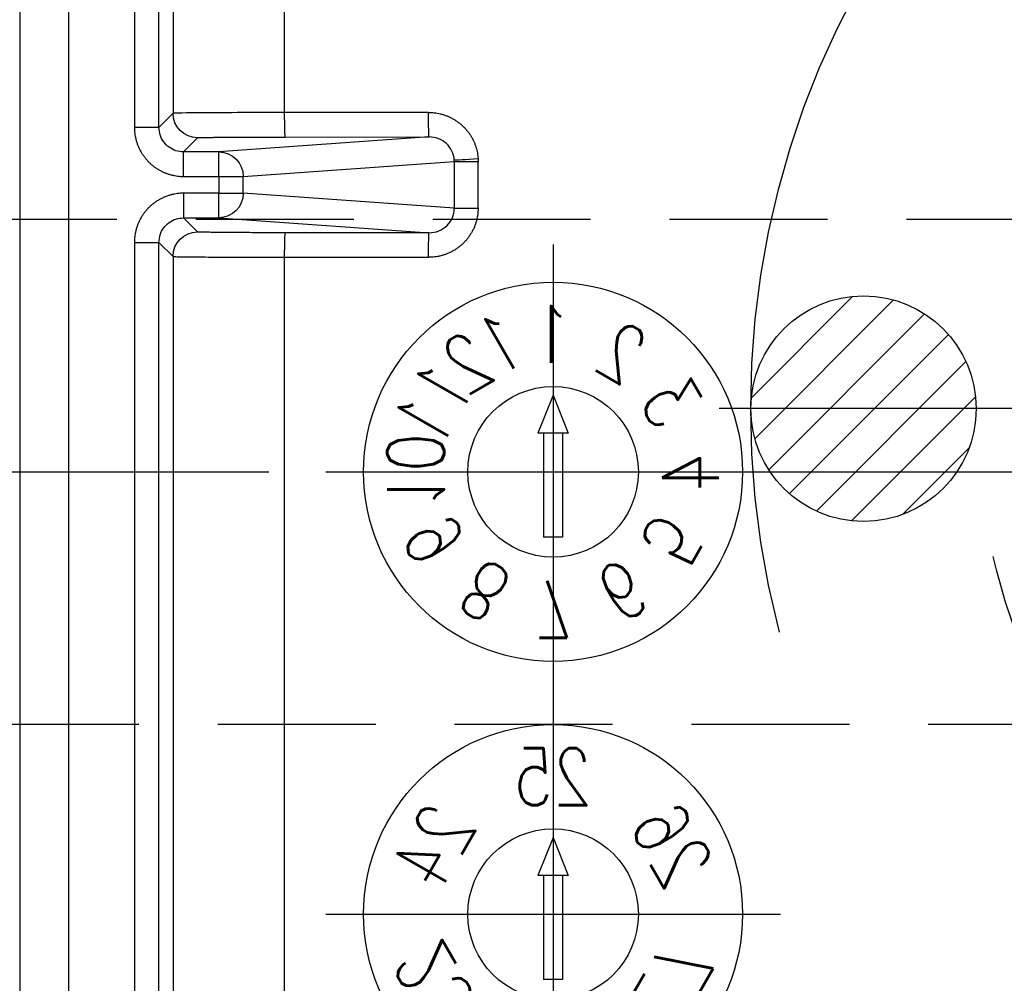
# Model space of a CAD drawing. Extents: x 2651 to 7771, y -1163 to 1075.
# Tile 71 of 256: x 4085 to 4101, y 111 to 126. Entities that reach past the tile are written whole.
import ezdxf
from ezdxf.enums import TextEntityAlignment as Align

# ---------------------------------------------------------------- set-up
doc = ezdxf.new("R2010")
doc.units = 0
doc.header["$LTSCALE"] = 10
for name, pattern in [('CENTER', [2, 1.25, -0.25, 0.25, -0.25]), ('CNSCEN', [17, 15, -1, 0, -1]), ('CNSHID', [4, 3, -1]), ('HIDDEN', [0.375, 0.25, -0.125])]:
    doc.linetypes.add(name, pattern=pattern)
doc.layers.get('0').update_dxf_attribs({"linetype": 'CONTINUOUS'})
doc.layers.get('Defpoints').update_dxf_attribs({"linetype": 'CONTINUOUS'})
for name, color, linetype in [('1', 7, 'CONTINUOUS'), ('CEN', 1, 'CENTER'), ('COOL', 150, 'HIDDEN'), ('DIM', 3, 'CONTINUOUS'), ('WL1-HL', 4, 'CNSHID'), ('WOR1-CL', 1, 'CNSCEN')]:
    doc.layers.add(name, color=color, linetype=linetype)
doc.styles.add('S1', font='TXT.shx')
doc.styles.get("Standard").update_dxf_attribs({"font": 'romans.shx'})
doc.dimstyles.new('MM& INCH5', dxfattribs={"dimtxt": 5, "dimasz": 2.5, "dimexe": 1, "dimexo": 0.5, "dimtad": 0, "dimrnd": 1.38778e-17, "dimzin": 9, "dimdsep": 46, "dimtxsty": 'Standard', "dimblk": 'CLOSED', "dimcen": 0, "dimclrd": 3, "dimclre": 3, "dimclrt": 3, "dimazin": 2, "dimtfac": 0.75, "dimtofl": 0, "dimtmove": 0, "dimatfit": 3, "dimfxl": 0, "dimtolj": 1, "dimarcsym": 0})

# ---------------------------------------------------------------- blocks, each defined once
blk = doc.blocks.new('A$C32D34A97')
for p, q in [((0, 9.212), (-0.24, 8.612)), ((0, 9.212), (0.24, 8.612)), ((0.24, 8.612), (-0.24, 8.612)), ((-0.15, 8.612), (-0.15, 6.964)), ((0.15, 8.612), (0.15, 6.964)), ((0.15, 6.964), (-0.15, 6.964)), ((0, 2.212), (-0.24, 1.612)), ((0, 2.212), (0.24, 1.612)), ((0.24, 1.612), (-0.24, 1.612)), ((-0.15, 1.612), (-0.15, -0.036)), ((0.15, 1.612), (0.15, -0.036)), ((0.15, -0.036), (-0.15, -0.036))]:
    blk.add_line(p, q)
for centre, radius in [((0, 8), 3), ((0, 8), 1.35), ((0, 1), 3), ((0, 1), 1.35)]:
    blk.add_circle(centre, radius)
at = {"layer": 'CEN'}
for p, q in [((0, 11.6), (0, 4.4)), ((-3.6, 8), (3.6, 8)), ((0, 4.6), (0, -2.6)), ((-3.6, 1), (3.6, 1))]:
    blk.add_line(p, q, dxfattribs=at)
at = {"style": 'S1', "text_generation_flag": 2, "width": 0.8}
for s, p in [('1', (0, 10.175)), ('25', (0, 3.175))]:
    blk.add_text(s, height=0.9, dxfattribs=at).set_placement(p, align=Align.MIDDLE)
for s, rotation, p in [('12', 30, (-1.088, 9.884)), ('2', 330, (1.087, 9.884)), ('11', 60, (-1.884, 9.088)), ('3', 300, (1.884, 9.088)), ('10', 270, (-2.175, 8)), ('4', 90, (2.175, 8)), ('9', 120, (-1.884, 6.913)), ('5', 240, (1.884, 6.913)), ('8', 150, (-1.088, 6.116)), ('6', 210, (1.087, 6.116)), ('7', 180, (0, 5.825)), ('24', 60, (-1.884, 2.088)), ('26', 300, (1.884, 2.088)), ('23', 120, (-1.884, -0.087)), ('27', 240, (1.884, -0.087)), ('22', 180, (0, -1.175))]:
    blk.add_text(s, height=0.9, rotation=rotation, dxfattribs=at).set_placement(p, align=Align.MIDDLE)
blk = doc.blocks.new('DSD')
at = {"layer": '1', "color": 7, "linetype": 'Continuous'}
for p, q in [((459.179, 567.571), (459.179, 540.854)), ((461.608, 567.571), (461.608, 555.669))]:
    blk.add_line(p, q, dxfattribs=at)
at = {"layer": '1', "color": 110, "linetype": 'Continuous'}
blk.add_line((459.956, 540.854), (459.956, 567.571), dxfattribs=at)
at = {"layer": '1', "color": 252, "linetype": 'Continuous'}
for p, q in [((459.956, 540.854), (459.956, 567.571)), ((460.995, 567.571), (460.995, 555.446)), ((461.384, 555.446), (461.384, 567.571)), ((463.374, 555.682), (463.374, 567.571)), ((461.608, 555.669), (461.384, 555.446)), ((465.652, 555.682), (463.374, 555.682)), ((461.384, 555.446), (460.995, 555.446)), ((461.773, 555.057), (461.996, 555.281)), ((465.662, 555.294), (462.332, 555.057)), ((463.384, 555.293), (465.662, 555.294)), ((462.332, 555.057), (461.773, 555.057)), ((461.773, 554.669), (461.773, 555.057)), ((462.332, 554.669), (462.332, 555.057)), ((462.718, 554.669), (466.061, 554.906)), ((466.061, 554.906), (466.061, 554.165)), ((466.061, 554.906), (466.437, 554.906)), ((466.437, 554.165), (466.437, 554.906)), ((461.773, 554.669), (462.332, 554.669)), ((462.332, 554.669), (462.332, 554.403)), ((462.332, 554.669), (462.718, 554.669)), ((462.718, 554.403), (462.718, 554.669)), ((462.332, 554.403), (461.773, 554.403)), ((461.773, 554.403), (461.773, 554.014)), ((462.332, 554.014), (462.332, 554.403)), ((462.332, 554.403), (462.718, 554.403)), ((466.061, 554.165), (462.718, 554.403)), ((466.061, 554.165), (466.437, 554.165)), ((461.773, 554.014), (462.332, 554.014)), ((461.996, 553.791), (461.773, 554.014)), ((462.332, 554.014), (465.662, 553.778)), ((465.662, 553.778), (463.384, 553.778)), ((460.995, 553.626), (460.995, 541.653)), ((460.995, 553.626), (461.384, 553.626)), ((461.384, 541.653), (461.384, 553.626)), ((461.384, 553.626), (461.608, 553.402)), ((461.608, 553.402), (461.608, 541.713)), ((463.374, 541.713), (463.374, 553.39)), ((463.374, 553.39), (465.652, 553.389))]:
    blk.add_line(p, q, dxfattribs=at)
at = {"layer": '1', "color": 252, "linetype": 'Continuous', "extrusion": (0, 0, -1)}
for centre, major_axis, ratio, start_param, end_param in [((461.996, 555.669), (-0.275, 0.275), 0.999924, 3.927029, 5.497749), ((463.384, 555.682), (0, 0.389), 0.026177, 3.150322, 4.712395), ((465.662, 555.682), (0, 0.389), 0.026177, 3.150322, 4.712395), ((462.332, 554.669), (0.028, -0.388), 0.992489, 3.212987, 4.782718), ((466.446, 554.951), (-0.388, -0.023), 0.00153, 0.122632, 1.544661), ((462.332, 554.403), (-0.028, -0.388), 0.992489, 4.64206, 6.211791), ((461.996, 553.402), (0.275, 0.275), 0.999924, 3.927029, 5.497749), ((463.384, 553.39), (0, 0.389), 0.026177, 4.712383, 6.274456), ((465.662, 553.389), (0, -0.389), 0.026177, 1.57079, 3.132863)]:
    blk.add_ellipse(centre, major_axis=major_axis, ratio=ratio, start_param=start_param, end_param=end_param, dxfattribs=at)
at = {"layer": '1', "color": 252, "linetype": 'Continuous'}
for points, knots in [([(463.374, 555.682), (462.91, 555.68), (462.453, 555.678), (461.802, 555.673), (461.612, 555.672), (461.608, 555.669)], [0, 0, 0, 0, 0.5, 0.5, 1, 1, 1, 1]), ([(461.773, 555.057), (461.732, 555.061), (461.651, 555.068), (461.54, 555.127), (461.454, 555.213), (461.395, 555.324), (461.388, 555.405), (461.384, 555.446)], [0, 0, 0, 0, 0.200009, 0.400004, 0.599996, 0.799991, 1, 1, 1, 1]), ([(466.061, 554.928), (466.055, 555.026), (466.01, 555.121), (465.863, 555.255), (465.763, 555.294), (465.662, 555.294)], [0, 0, 0, 0, 0.5, 0.5, 1, 1, 1, 1]), ([(465.662, 553.778), (465.767, 553.778), (465.871, 553.819), (466.019, 553.963), (466.062, 554.063), (466.061, 554.165)], [0, 0, 0, 0, 0.5, 0.5, 1, 1, 1, 1]), ([(461.384, 553.626), (461.388, 553.666), (461.395, 553.748), (461.454, 553.858), (461.54, 553.945), (461.651, 554.003), (461.732, 554.01), (461.773, 554.014)], [0, 0, 0, 0, 0.200014, 0.400012, 0.600003, 0.799997, 1, 1, 1, 1]), ([(461.608, 553.402), (461.614, 553.401), (461.626, 553.4), (461.708, 553.398), (461.828, 553.396), (461.982, 553.395), (462.16, 553.394), (462.356, 553.392), (462.561, 553.391), (462.769, 553.391), (462.976, 553.39), (463.178, 553.39), (463.31, 553.39), (463.374, 553.39)], [0, 0, 0, 0, 0.112754, 0.221143, 0.325164, 0.424818, 0.520102, 0.611016, 0.697559, 0.77973, 0.857527, 0.930951, 1, 1, 1, 1])]:
    blk.add_open_spline(points, degree=3, knots=knots, dxfattribs=at)
for points, weights in [([(465.652, 555.682), (466.091, 555.682), (466.41, 555.384), (466.436, 554.951)], [1, 0.81841195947, 0.81841195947, 1]), ([(460.995, 555.446), (460.995, 554.99), (461.317, 554.669), (461.773, 554.669)], [1, 0.804755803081, 0.804755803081, 1]), ([(461.996, 555.281), (462.003, 555.288), (462.572, 555.293), (463.384, 555.293)], [1, 0.812893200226, 0.812893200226, 1]), ([(466.436, 554.951), (466.437, 554.936), (466.437, 554.921), (466.437, 554.906)], [1, 0.999721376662, 0.999721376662, 1]), ([(461.773, 554.403), (461.317, 554.403), (460.995, 554.081), (460.995, 553.626)], [1, 0.804755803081, 0.804755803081, 1]), ([(466.437, 554.165), (466.437, 553.711), (466.112, 553.389), (465.652, 553.389)], [1, 0.80498879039, 0.80498879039, 1]), ([(463.384, 553.778), (462.572, 553.778), (462.003, 553.784), (461.996, 553.791)], [1, 0.812893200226, 0.812893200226, 1])]:
    blk.add_rational_spline(points, weights, degree=3, dxfattribs=at)
at = {"layer": '1', "color": 7, "linetype": 'Continuous'}
blk.add_rational_spline([(466.061, 554.906), (466.061, 554.913), (466.061, 554.921), (466.061, 554.928)], [1, 0.999721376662, 0.999721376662, 1], degree=3, dxfattribs=at)
blk.add_blockref('A$C32D34A97', (467.625, 541.994))
blk = doc.blocks.new('*D148')
at = {"layer": 'Defpoints', "color": 0}
for p in [(4171.684, 387.642), (3870.047, 119.642), (3896.684, 119.642)]:
    blk.add_point(p, dxfattribs=at)
at = {"layer": 'DIM', "color": 3, "lineweight": -2}
blk.add_line((3896.184, 119.642), (3870.047, 119.642), dxfattribs=at)
at = {"layer": 'DIM', "color": 3, "insert": (3844.303, 119.642), "char_height": 5, "attachment_point": 5}
blk.add_mtext('\\A1;268 [10.551]', dxfattribs=at)
blk = doc.blocks.new('_Closed')
at = {"color": 0, "linetype": 'ByBlock', "lineweight": -2}
for p, q in [((-1, 0.1667), (0, 0)), ((-1, 0.1667), (-1, -0.1667)), ((0, 0), (-1, -0.1667)), ((0, 0), (-1, 0))]:
    blk.add_line(p, q, dxfattribs=at)
blk = doc.blocks.new('*D149')
at = {"layer": 'Defpoints', "color": 0}
for p in [(4171.684, 387.642), (3870.047, 12.642), (3896.684, 12.642)]:
    blk.add_point(p, dxfattribs=at)
at = {"layer": 'DIM', "color": 3, "lineweight": -2}
blk.add_line((3896.184, 12.642), (3870.047, 12.642), dxfattribs=at)
at = {"layer": 'DIM', "color": 3, "insert": (3844.303, 12.642), "char_height": 5, "attachment_point": 5}
blk.add_mtext('\\A1;375 [14.764]', dxfattribs=at)
blk = doc.blocks.new('*D150')
at = {"layer": 'Defpoints', "color": 0}
for p in [(4171.684, 387.642), (3870.047, 55.642), (3896.684, 55.642)]:
    blk.add_point(p, dxfattribs=at)
at = {"layer": 'DIM', "color": 3, "lineweight": -2}
blk.add_line((3896.184, 55.642), (3870.047, 55.642), dxfattribs=at)
at = {"layer": 'DIM', "color": 3, "insert": (3844.303, 55.642), "char_height": 5, "attachment_point": 5}
blk.add_mtext('\\A1;332 [13.071]', dxfattribs=at)
blk = doc.blocks.new('*D151')
at = {"layer": 'Defpoints', "color": 0}
for p in [(4171.684, 387.642), (3870.047, -22.358), (3962.156, -22.358)]:
    blk.add_point(p, dxfattribs=at)
at = {"layer": 'DIM', "color": 3, "lineweight": -2}
blk.add_line((3961.656, -22.358), (3870.047, -22.358), dxfattribs=at)
at = {"layer": 'DIM', "color": 3, "insert": (3844.303, -22.358), "char_height": 5, "attachment_point": 5}
blk.add_mtext('\\A1;410 [16.142]', dxfattribs=at)
blk = doc.blocks.new('*D152')
at = {"layer": 'Defpoints', "color": 0}
for p in [(4171.684, 387.642), (3870.047, -84.358), (3941.504, -84.358)]:
    blk.add_point(p, dxfattribs=at)
at = {"layer": 'DIM', "color": 3, "lineweight": -2}
blk.add_line((3941.004, -84.358), (3870.047, -84.358), dxfattribs=at)
at = {"layer": 'DIM', "color": 3, "insert": (3844.303, -84.358), "char_height": 5, "attachment_point": 5}
blk.add_mtext('\\A1;472 [18.583]', dxfattribs=at)
blk = doc.blocks.new('*D153')
at = {"layer": 'Defpoints', "color": 0}
for p in [(4171.684, 387.642), (3870.047, -57.358), (4069.264, -57.358)]:
    blk.add_point(p, dxfattribs=at)
at = {"layer": 'DIM', "color": 3, "lineweight": -2}
blk.add_line((4068.764, -57.358), (3870.047, -57.358), dxfattribs=at)
at = {"layer": 'DIM', "color": 3, "insert": (3846.684, -57.358), "char_height": 5, "attachment_point": 5}
blk.add_mtext('\\A1;445 [17.52]', dxfattribs=at)
blk = doc.blocks.new('*D154')
at = {"layer": 'Defpoints', "color": 0}
for p in [(4171.684, 387.642), (3870.047, -104.358), (4071.444, -104.358)]:
    blk.add_point(p, dxfattribs=at)
at = {"layer": 'DIM', "color": 3, "lineweight": -2}
blk.add_line((4070.944, -104.358), (3870.047, -104.358), dxfattribs=at)
at = {"layer": 'DIM', "color": 3, "insert": (3846.684, -104.358), "char_height": 5, "attachment_point": 5}
blk.add_mtext('\\A1;492 [19.37]', dxfattribs=at)
blk = doc.blocks.new('*D155')
at = {"layer": 'Defpoints', "color": 0}
for p in [(4171.684, 387.642), (3870.047, -124.358), (4057.484, -124.358)]:
    blk.add_point(p, dxfattribs=at)
at = {"layer": 'DIM', "color": 3, "lineweight": -2}
blk.add_line((4056.984, -124.358), (3870.047, -124.358), dxfattribs=at)
at = {"layer": 'DIM', "color": 3, "insert": (3844.303, -124.358), "char_height": 5, "attachment_point": 5}
blk.add_mtext('\\A1;512 [20.157]', dxfattribs=at)
blk = doc.blocks.new('*D192')
at = {"layer": 'Defpoints', "color": 0}
for p in [(4171.684, 387.642), (3870.047, 32.042), (4076.434, 32.042)]:
    blk.add_point(p, dxfattribs=at)
at = {"layer": 'DIM', "color": 3, "lineweight": -2}
blk.add_line((4075.934, 32.042), (3870.047, 32.042), dxfattribs=at)
at = {"layer": 'DIM', "color": 3, "insert": (3849.065, 32.042), "char_height": 5, "attachment_point": 5}
blk.add_mtext('\\A1;355.6 [14]', dxfattribs=at)
blk = doc.blocks.new('*D194')
at = {"layer": 'Defpoints', "color": 0}
for p in [(4171.684, 387.642), (3974.684, -117.538), (3974.684, -149.953)]:
    blk.add_point(p, dxfattribs=at)
at = {"layer": 'DIM', "color": 3, "lineweight": -2}
blk.add_line((3974.684, -118.038), (3974.684, -149.953), dxfattribs=at)
at = {"layer": 'DIM', "color": 3, "insert": (3974.684, -172.959), "char_height": 5, "attachment_point": 5, "rotation": 90}
blk.add_mtext('\\A1;197 [7.756]', dxfattribs=at)
blk = doc.blocks.new('*D195')
at = {"layer": 'Defpoints', "color": 0}
for p in [(4171.684, 387.642), (4046.684, -137.358), (4046.684, -149.953)]:
    blk.add_point(p, dxfattribs=at)
at = {"layer": 'DIM', "color": 3, "lineweight": -2}
blk.add_line((4046.684, -137.858), (4046.684, -149.953), dxfattribs=at)
at = {"layer": 'DIM', "color": 3, "insert": (4046.684, -172.959), "char_height": 5, "attachment_point": 5, "rotation": 90}
blk.add_mtext('\\A1;125 [4.921]', dxfattribs=at)
blk = doc.blocks.new('*D196')
at = {"layer": 'Defpoints', "color": 0}
for p in [(4171.684, 387.642), (4064.684, -131.558), (4064.684, -149.953)]:
    blk.add_point(p, dxfattribs=at)
at = {"layer": 'DIM', "color": 3, "lineweight": -2}
blk.add_line((4064.684, -132.058), (4064.684, -149.953), dxfattribs=at)
at = {"layer": 'DIM', "color": 3, "insert": (4064.684, -172.959), "char_height": 5, "attachment_point": 5, "rotation": 90}
blk.add_mtext('\\A1;107 [4.213]', dxfattribs=at)
blk = doc.blocks.new('*D197')
at = {"layer": 'Defpoints', "color": 0}
for p in [(4171.684, 387.642), (4086.684, -119.598), (4086.684, -149.953)]:
    blk.add_point(p, dxfattribs=at)
at = {"layer": 'DIM', "color": 3, "lineweight": -2}
blk.add_line((4086.684, -120.098), (4086.684, -149.953), dxfattribs=at)
at = {"layer": 'DIM', "color": 3, "insert": (4086.684, -170.935), "char_height": 5, "attachment_point": 5, "rotation": 90}
blk.add_mtext('\\A1;85 [3.346]', dxfattribs=at)
blk = doc.blocks.new('*D198')
at = {"layer": 'Defpoints', "color": 0}
for p in [(4171.684, 387.642), (4096.684, -84.778), (4096.684, -149.953)]:
    blk.add_point(p, dxfattribs=at)
at = {"layer": 'DIM', "color": 3, "lineweight": -2}
blk.add_line((4096.684, -85.278), (4096.684, -149.953), dxfattribs=at)
at = {"layer": 'DIM', "color": 3, "insert": (4096.684, -170.935), "char_height": 5, "attachment_point": 5, "rotation": 90}
blk.add_mtext('\\A1;75 [2.953]', dxfattribs=at)
blk = doc.blocks.new('*D279')
at = {"layer": 'Defpoints', "color": 0}
for p in [(4171.684, 387.642), (3870.047, -67.358), (3896.684, -67.358)]:
    blk.add_point(p, dxfattribs=at)
at = {"layer": 'DIM', "color": 3, "lineweight": -2}
blk.add_line((3896.184, -67.358), (3870.047, -67.358), dxfattribs=at)
at = {"layer": 'DIM', "color": 3, "insert": (3844.303, -67.358), "char_height": 5, "attachment_point": 5}
blk.add_mtext('\\A1;455 [17.913]', dxfattribs=at)
blk = doc.blocks.new('*X8')
at = {"color": 0}
for p, q in [((745.423, 286.51), (747.026, 288.113)), ((745.479, 285.86), (747.676, 288.057)), ((769.614, 286.66), (771.046, 288.092)), ((769.624, 285.963), (771.743, 288.082)), ((745.698, 285.371), (748.165, 287.838)), ((769.819, 285.451), (772.255, 287.887)), ((746.025, 284.992), (748.544, 287.51)), ((770.129, 285.053), (772.653, 287.577)), ((746.455, 284.714), (748.822, 287.081)), ((770.539, 284.757), (772.949, 287.167)), ((771.067, 284.578), (773.128, 286.639)), ((747.01, 284.562), (748.974, 286.526)), ((771.802, 284.605), (773.101, 285.904)), ((747.817, 284.662), (748.874, 285.719))]:
    blk.add_line(p, q, dxfattribs=at)
blk = doc.blocks.new('117')
at = {"layer": 'WL1-HL'}
for centre, radius in [((254.95, 1693.104), 13.87), ((254.95, 1693.104), 10.3), ((242.865, 1693.104), 1.785)]:
    blk.add_circle(centre, radius, dxfattribs=at)
at = {"layer": 'WOR1-CL'}
blk.add_line((269.32, 1693.104), (240.58, 1693.104), dxfattribs=at)
at = {"layer": 'WL1-HL'}
blk.add_blockref('*X8', (-504.334, 1406.767), dxfattribs=at)
blk = doc.blocks.new('A$C257357D5')
at = {"layer": 'COOL', "color": 1, "linetype": 'CENTER'}
blk.add_line((-275, 31), (-58.88, 31), dxfattribs=at)
at = {"layer": 'COOL'}
blk.add_lwpolyline([(-237.406, 35), (-58.309, 35), (-56, 31), (-58.309, 27), (-237.406, 27)], dxfattribs=at)
blk.add_blockref('117', (-315.95, -1661.104), dxfattribs=at)

msp = doc.modelspace()

# ---------------------------------------------------------------- block references
at = {"layer": 'DIM'}
for name, p in [('DSD', (3626.059, -431.352)), ('A$C257357D5', (4171.684, 87.642))]:
    msp.add_blockref(name, p, dxfattribs=at)

# ---------------------------------------------------------------- dimensions: what is measured, and where the dimension line sits
for feature_location, offset, dtype, picture, middle in [((3962.156, -22.358), (-92.109, 0), 0, '*D151', (3844.303, -22.358)), ((3941.504, -84.358), (-71.457, 0), 0, '*D152', (3844.303, -84.358)), ((3896.684, -67.358), (-26.637, 0), 0, '*D279', (3844.303, -67.358)), ((4057.484, -124.358), (-187.437, 0), 0, '*D155', (3844.303, -124.358)), ((3896.684, 12.642), (-26.637, 0), 0, '*D149', (3844.303, 12.642)), ((3896.684, 55.642), (-26.637, 0), 0, '*D150', (3844.303, 55.642)), ((3896.684, 119.642), (-26.637, 0), 0, '*D148', (3844.303, 119.642)), ((4069.264, -57.358), (-199.217, 0), 0, '*D153', (3846.684, -57.358)), ((4071.444, -104.358), (-201.397, 0), 0, '*D154', (3846.684, -104.358)), ((4076.434, 32.042), (-206.387, 0), 0, '*D192', (3849.065, 32.042)), ((3974.684, -117.538), (0, -32.415), 1, '*D194', (3974.684, -172.959)), ((4046.684, -137.358), (0, -12.595), 1, '*D195', (4046.684, -172.959)), ((4064.684, -131.558), (0, -18.395), 1, '*D196', (4064.684, -172.959)), ((4086.684, -119.598), (0, -30.355), 1, '*D197', (4086.684, -170.935)), ((4096.684, -84.778), (0, -65.175), 1, '*D198', (4096.684, -170.935))]:
    dim = msp.add_ordinate_dim(feature_location=feature_location, offset=offset, dtype=dtype, origin=(4171.684, 387.642), dimstyle='MM& INCH5', dxfattribs=at)
    dim.commit()
    dim.dimension.update_dxf_attribs({"geometry": picture, "text_midpoint": middle})

doc.saveas('drawing.dxf')
